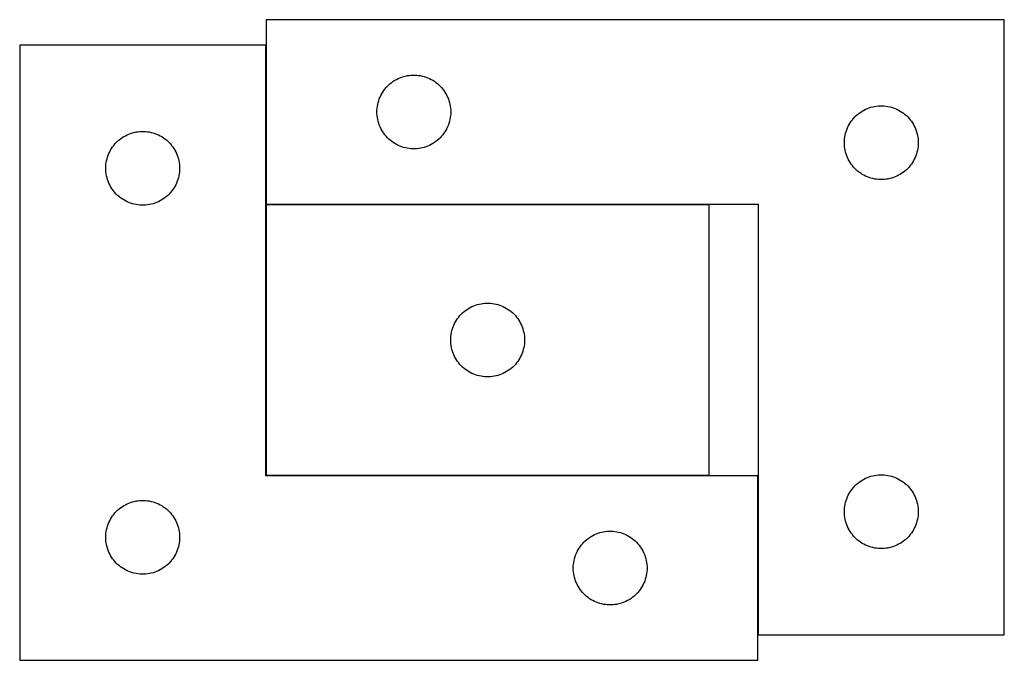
# Model space of a CAD drawing. Header units: millimetres. Extents: x 7 to 1493, y 7 to 2993.
# Tile 13 of 13: x 1090 to 1490, y 2733 to 2993. Entities that reach past the tile are written whole.
import ezdxf

# ---------------------------------------------------------------- set-up
doc = ezdxf.new("R2010")
doc.units = ezdxf.units.MM
doc.layers.add('COMMON', color=5, linetype='CONTINUOUS', true_color=0x0000ff)
doc.layers.add('CUT', color=7, linetype='CONTINUOUS', true_color=0x000000)

msp = doc.modelspace()

# ---------------------------------------------------------------- linework, layer by layer
at = {"layer": 'COMMON'}
for p, q in [((1189.666192, 2982.835217), (1189.666192, 2918.235219)), ((1189.666192, 2918.035218), (1189.666192, 2808.035218)), ((1369.766193, 2918.135219), (1189.766193, 2918.135219)), ((1189.766193, 2807.935217), (1369.766193, 2807.935217)), ((1389.666192, 2807.835217), (1389.666192, 2743.235219))]:
    msp.add_line(p, q, dxfattribs=at)
at = {"layer": 'CUT'}
for p, q in [((1489.766193, 2993.235219), (1189.766193, 2993.235219)), ((1189.766193, 2993.235219), (1189.766193, 2918.235219)), ((1489.766193, 2743.235219), (1489.766193, 2993.235219)), ((1189.566192, 2982.835217), (1089.566192, 2982.835217)), ((1089.566192, 2982.835217), (1089.566192, 2732.835217)), ((1189.566192, 2807.835217), (1189.566192, 2982.835217)), ((1243.407477, 2969.320753), (1244.115274, 2969.630079)), ((1244.115274, 2969.630079), (1244.838057, 2969.902558)), ((1244.838057, 2969.902558), (1245.573908, 2970.137467)), ((1245.573908, 2970.137467), (1246.320877, 2970.334185)), ((1246.320877, 2970.334185), (1247.076981, 2970.492188)), ((1247.076981, 2970.492188), (1247.840217, 2970.611059)), ((1247.840217, 2970.611059), (1248.608561, 2970.690482)), ((1248.608561, 2970.690482), (1249.379974, 2970.730246)), ((1249.379974, 2970.730246), (1250.152411, 2970.730246)), ((1250.152411, 2970.730246), (1250.923825, 2970.690482)), ((1250.923825, 2970.690482), (1251.692168, 2970.611059)), ((1251.692168, 2970.611059), (1252.455404, 2970.492188)), ((1252.455404, 2970.492188), (1253.211509, 2970.334185)), ((1253.211509, 2970.334185), (1253.958477, 2970.137467)), ((1253.958477, 2970.137467), (1254.694328, 2969.902558)), ((1254.694328, 2969.902558), (1255.417111, 2969.630079)), ((1255.417111, 2969.630079), (1256.124909, 2969.320753)), ((1238.004396, 2965.044361), (1238.499214, 2965.637501)), ((1238.499214, 2965.637501), (1239.02391, 2966.204382)), ((1239.02391, 2966.204382), (1239.577093, 2966.7435)), ((1239.577093, 2966.7435), (1240.157295, 2967.253426)), ((1240.157295, 2967.253426), (1240.762979, 2967.732808)), ((1240.762979, 2967.732808), (1241.392537, 2968.180374)), ((1241.392537, 2968.180374), (1242.044301, 2968.594939)), ((1242.044301, 2968.594939), (1242.716542, 2968.975401)), ((1242.716542, 2968.975401), (1243.407477, 2969.320753)), ((1256.124909, 2969.320753), (1256.815844, 2968.975401)), ((1256.815844, 2968.975401), (1257.488085, 2968.594939)), ((1257.488085, 2968.594939), (1258.139849, 2968.180374)), ((1258.139849, 2968.180374), (1258.769407, 2967.732808)), ((1258.769407, 2967.732808), (1259.37509, 2967.253426)), ((1259.37509, 2967.253426), (1259.955293, 2966.7435)), ((1259.955293, 2966.7435), (1260.508476, 2966.204382)), ((1260.508476, 2966.204382), (1261.033172, 2965.637501)), ((1261.033172, 2965.637501), (1261.52799, 2965.044361)), ((1235.73044, 2961.0265), (1236.021439, 2961.742028)), ((1236.021439, 2961.742028), (1236.348887, 2962.441626)), ((1236.348887, 2962.441626), (1236.711914, 2963.12344)), ((1236.711914, 2963.12344), (1237.109559, 2963.785662)), ((1237.109559, 2963.785662), (1237.540768, 2964.426536)), ((1237.540768, 2964.426536), (1238.004396, 2965.044361)), ((1261.52799, 2965.044361), (1261.991618, 2964.426536)), ((1261.991618, 2964.426536), (1262.422826, 2963.785662)), ((1262.422826, 2963.785662), (1262.820471, 2963.12344)), ((1262.820471, 2963.12344), (1263.183499, 2962.441626)), ((1263.183499, 2962.441626), (1263.510946, 2961.742028)), ((1263.510946, 2961.742028), (1263.801945, 2961.0265)), ((1234.845695, 2957.277534), (1234.944874, 2958.043578)), ((1234.944874, 2958.043578), (1235.083357, 2958.8035)), ((1235.083357, 2958.8035), (1235.260777, 2959.555286)), ((1235.260777, 2959.555286), (1235.476662, 2960.296942)), ((1235.476662, 2960.296942), (1235.73044, 2961.0265)), ((1263.801945, 2961.0265), (1264.055723, 2960.296942)), ((1264.055723, 2960.296942), (1264.271609, 2959.555286)), ((1264.271609, 2959.555286), (1264.449028, 2958.8035)), ((1264.449028, 2958.8035), (1264.587511, 2958.043578)), ((1264.587511, 2958.043578), (1264.686691, 2957.277534)), ((1434.838057, 2957.402558), (1435.573908, 2957.637467)), ((1435.573908, 2957.637467), (1436.320877, 2957.834185)), ((1436.320877, 2957.834185), (1437.076981, 2957.992188)), ((1437.076981, 2957.992188), (1437.840217, 2958.111059)), ((1437.840217, 2958.111059), (1438.608561, 2958.190482)), ((1438.608561, 2958.190482), (1439.379974, 2958.230246)), ((1439.379974, 2958.230246), (1440.152411, 2958.230246)), ((1440.152411, 2958.230246), (1440.923825, 2958.190482)), ((1440.923825, 2958.190482), (1441.692168, 2958.111059)), ((1441.692168, 2958.111059), (1442.455404, 2957.992188)), ((1442.455404, 2957.992188), (1443.211509, 2957.834185)), ((1443.211509, 2957.834185), (1443.958477, 2957.637467)), ((1443.958477, 2957.637467), (1444.694328, 2957.402558)), ((1234.766193, 2955.735219), (1234.786081, 2956.507401)), ((1234.786081, 2954.963038), (1234.766193, 2955.735219)), ((1234.786081, 2956.507401), (1234.845695, 2957.277534)), ((1234.845695, 2954.192904), (1234.786081, 2954.963038)), ((1234.944874, 2953.426861), (1234.845695, 2954.192904)), ((1264.686691, 2954.192904), (1264.587511, 2953.426861)), ((1264.686691, 2957.277534), (1264.746304, 2956.507401)), ((1264.746304, 2954.963038), (1264.686691, 2954.192904)), ((1264.746304, 2956.507401), (1264.766193, 2955.735219)), ((1264.766193, 2955.735219), (1264.746304, 2954.963038)), ((1428.499214, 2953.137501), (1429.02391, 2953.704382)), ((1429.02391, 2953.704382), (1429.577093, 2954.2435)), ((1429.577093, 2954.2435), (1430.157295, 2954.753426)), ((1430.157295, 2954.753426), (1430.762979, 2955.232808)), ((1430.762979, 2955.232808), (1431.392537, 2955.680374)), ((1431.392537, 2955.680374), (1432.044301, 2956.094939)), ((1432.044301, 2956.094939), (1432.716542, 2956.475401)), ((1432.716542, 2956.475401), (1433.407477, 2956.820753)), ((1433.407477, 2956.820753), (1434.115274, 2957.130079)), ((1434.115274, 2957.130079), (1434.838057, 2957.402558)), ((1444.694328, 2957.402558), (1445.417111, 2957.130079)), ((1445.417111, 2957.130079), (1446.124909, 2956.820753)), ((1446.124909, 2956.820753), (1446.815844, 2956.475401)), ((1446.815844, 2956.475401), (1447.488085, 2956.094939)), ((1447.488085, 2956.094939), (1448.139849, 2955.680374)), ((1448.139849, 2955.680374), (1448.769407, 2955.232808)), ((1448.769407, 2955.232808), (1449.37509, 2954.753426)), ((1449.37509, 2954.753426), (1449.955293, 2954.2435)), ((1449.955293, 2954.2435), (1450.508476, 2953.704382)), ((1450.508476, 2953.704382), (1451.033172, 2953.137501)), ((1235.083357, 2952.666938), (1234.944874, 2953.426861)), ((1235.260777, 2951.915152), (1235.083357, 2952.666938)), ((1235.476662, 2951.173497), (1235.260777, 2951.915152)), ((1235.73044, 2950.443938), (1235.476662, 2951.173497)), ((1236.021439, 2949.728411), (1235.73044, 2950.443938)), ((1236.348887, 2949.028812), (1236.021439, 2949.728411)), ((1263.510946, 2949.728411), (1263.183499, 2949.028812)), ((1263.801945, 2950.443938), (1263.510946, 2949.728411)), ((1264.055723, 2951.173497), (1263.801945, 2950.443938)), ((1264.271609, 2951.915152), (1264.055723, 2951.173497)), ((1264.449028, 2952.666938), (1264.271609, 2951.915152)), ((1264.587511, 2953.426861), (1264.449028, 2952.666938)), ((1426.021439, 2949.242028), (1426.348887, 2949.941626)), ((1426.348887, 2949.941626), (1426.711914, 2950.62344)), ((1426.711914, 2950.62344), (1427.109559, 2951.285662)), ((1427.109559, 2951.285662), (1427.540768, 2951.926536)), ((1427.540768, 2951.926536), (1428.004396, 2952.544361)), ((1428.004396, 2952.544361), (1428.499214, 2953.137501)), ((1451.033172, 2953.137501), (1451.52799, 2952.544361)), ((1451.52799, 2952.544361), (1451.991618, 2951.926536)), ((1451.991618, 2951.926536), (1452.422826, 2951.285662)), ((1452.422826, 2951.285662), (1452.820471, 2950.62344)), ((1452.820471, 2950.62344), (1453.183499, 2949.941626)), ((1453.183499, 2949.941626), (1453.510946, 2949.242028)), ((1131.192536, 2945.280372), (1131.8443, 2945.694937)), ((1131.8443, 2945.694937), (1132.516541, 2946.075399)), ((1132.516541, 2946.075399), (1133.207476, 2946.420751)), ((1133.207476, 2946.420751), (1133.915273, 2946.730077)), ((1133.915273, 2946.730077), (1134.638056, 2947.002556)), ((1134.638056, 2947.002556), (1135.373907, 2947.237465)), ((1135.373907, 2947.237465), (1136.120876, 2947.434183)), ((1136.120876, 2947.434183), (1136.87698, 2947.592186)), ((1136.87698, 2947.592186), (1137.640216, 2947.711057)), ((1137.640216, 2947.711057), (1138.40856, 2947.79048)), ((1138.40856, 2947.79048), (1139.179973, 2947.830244)), ((1139.179973, 2947.830244), (1139.95241, 2947.830244)), ((1139.95241, 2947.830244), (1140.723824, 2947.79048)), ((1140.723824, 2947.79048), (1141.492167, 2947.711057)), ((1141.492167, 2947.711057), (1142.255403, 2947.592186)), ((1142.255403, 2947.592186), (1143.011508, 2947.434183)), ((1143.011508, 2947.434183), (1143.758476, 2947.237465)), ((1143.758476, 2947.237465), (1144.494327, 2947.002556)), ((1144.494327, 2947.002556), (1145.21711, 2946.730077)), ((1145.21711, 2946.730077), (1145.924908, 2946.420751)), ((1145.924908, 2946.420751), (1146.615843, 2946.075399)), ((1146.615843, 2946.075399), (1147.288084, 2945.694937)), ((1147.288084, 2945.694937), (1147.939848, 2945.280372)), ((1236.711914, 2948.346998), (1236.348887, 2949.028812)), ((1237.109559, 2947.684776), (1236.711914, 2948.346998)), ((1237.540768, 2947.043903), (1237.109559, 2947.684776)), ((1238.004396, 2946.426077), (1237.540768, 2947.043903)), ((1238.499214, 2945.832937), (1238.004396, 2946.426077)), ((1239.02391, 2945.266057), (1238.499214, 2945.832937)), ((1261.033172, 2945.832937), (1260.508476, 2945.266057)), ((1261.52799, 2946.426077), (1261.033172, 2945.832937)), ((1261.991618, 2947.043903), (1261.52799, 2946.426077)), ((1262.422826, 2947.684776), (1261.991618, 2947.043903)), ((1262.820471, 2948.346998), (1262.422826, 2947.684776)), ((1263.183499, 2949.028812), (1262.820471, 2948.346998)), ((1424.845695, 2944.777534), (1424.944874, 2945.543578)), ((1424.944874, 2945.543578), (1425.083357, 2946.3035)), ((1425.083357, 2946.3035), (1425.260777, 2947.055286)), ((1425.260777, 2947.055286), (1425.476662, 2947.796942)), ((1425.476662, 2947.796942), (1425.73044, 2948.5265)), ((1425.73044, 2948.5265), (1426.021439, 2949.242028)), ((1453.510946, 2949.242028), (1453.801945, 2948.5265)), ((1453.801945, 2948.5265), (1454.055723, 2947.796942)), ((1454.055723, 2947.796942), (1454.271609, 2947.055286)), ((1454.271609, 2947.055286), (1454.449028, 2946.3035)), ((1454.449028, 2946.3035), (1454.587511, 2945.543578)), ((1454.587511, 2945.543578), (1454.686691, 2944.777534)), ((1126.909558, 2940.88566), (1127.340767, 2941.526534)), ((1127.340767, 2941.526534), (1127.804395, 2942.144359)), ((1127.804395, 2942.144359), (1128.299213, 2942.737499)), ((1128.299213, 2942.737499), (1128.823909, 2943.30438)), ((1128.823909, 2943.30438), (1129.377092, 2943.843498)), ((1129.377092, 2943.843498), (1129.957294, 2944.353424)), ((1129.957294, 2944.353424), (1130.562978, 2944.832806)), ((1130.562978, 2944.832806), (1131.192536, 2945.280372)), ((1147.939848, 2945.280372), (1148.569406, 2944.832806)), ((1148.569406, 2944.832806), (1149.175089, 2944.353424)), ((1149.175089, 2944.353424), (1149.755292, 2943.843498)), ((1149.755292, 2943.843498), (1150.308475, 2943.30438)), ((1150.308475, 2943.30438), (1150.833171, 2942.737499)), ((1150.833171, 2942.737499), (1151.327989, 2942.144359)), ((1151.327989, 2942.144359), (1151.791617, 2941.526534)), ((1151.791617, 2941.526534), (1152.222825, 2940.88566)), ((1239.577093, 2944.726939), (1239.02391, 2945.266057)), ((1240.157295, 2944.217013), (1239.577093, 2944.726939)), ((1240.762979, 2943.737631), (1240.157295, 2944.217013)), ((1241.392537, 2943.290064), (1240.762979, 2943.737631)), ((1242.044301, 2942.8755), (1241.392537, 2943.290064)), ((1242.716542, 2942.495037), (1242.044301, 2942.8755)), ((1243.407477, 2942.149685), (1242.716542, 2942.495037)), ((1244.115274, 2941.84036), (1243.407477, 2942.149685)), ((1244.838057, 2941.567881), (1244.115274, 2941.84036)), ((1245.573908, 2941.332971), (1244.838057, 2941.567881)), ((1254.694328, 2941.567881), (1253.958477, 2941.332971)), ((1255.417111, 2941.84036), (1254.694328, 2941.567881)), ((1256.124909, 2942.149685), (1255.417111, 2941.84036)), ((1256.815844, 2942.495037), (1256.124909, 2942.149685)), ((1257.488085, 2942.8755), (1256.815844, 2942.495037)), ((1258.139849, 2943.290064), (1257.488085, 2942.8755)), ((1258.769407, 2943.737631), (1258.139849, 2943.290064)), ((1259.37509, 2944.217013), (1258.769407, 2943.737631)), ((1259.955293, 2944.726939), (1259.37509, 2944.217013)), ((1260.508476, 2945.266057), (1259.955293, 2944.726939)), ((1424.766193, 2943.235219), (1424.786081, 2944.007401)), ((1424.786081, 2942.463038), (1424.766193, 2943.235219)), ((1424.786081, 2944.007401), (1424.845695, 2944.777534)), ((1424.845695, 2941.692904), (1424.786081, 2942.463038)), ((1424.944874, 2940.926861), (1424.845695, 2941.692904)), ((1454.686691, 2941.692904), (1454.587511, 2940.926861)), ((1454.686691, 2944.777534), (1454.746304, 2944.007401)), ((1454.746304, 2942.463038), (1454.686691, 2941.692904)), ((1454.746304, 2944.007401), (1454.766193, 2943.235219)), ((1454.766193, 2943.235219), (1454.746304, 2942.463038)), ((1125.276661, 2937.39694), (1125.530439, 2938.126498)), ((1125.530439, 2938.126498), (1125.821438, 2938.842026)), ((1125.821438, 2938.842026), (1126.148886, 2939.541624)), ((1126.148886, 2939.541624), (1126.511913, 2940.223438)), ((1126.511913, 2940.223438), (1126.909558, 2940.88566)), ((1152.222825, 2940.88566), (1152.62047, 2940.223438)), ((1152.62047, 2940.223438), (1152.983498, 2939.541624)), ((1152.983498, 2939.541624), (1153.310945, 2938.842026)), ((1153.310945, 2938.842026), (1153.601944, 2938.126498)), ((1153.601944, 2938.126498), (1153.855722, 2937.39694)), ((1246.320877, 2941.136254), (1245.573908, 2941.332971)), ((1247.076981, 2940.97825), (1246.320877, 2941.136254)), ((1247.840217, 2940.859379), (1247.076981, 2940.97825)), ((1248.608561, 2940.779956), (1247.840217, 2940.859379)), ((1249.379974, 2940.740192), (1248.608561, 2940.779956)), ((1250.152411, 2940.740192), (1249.379974, 2940.740192)), ((1250.923825, 2940.779956), (1250.152411, 2940.740192)), ((1251.692168, 2940.859379), (1250.923825, 2940.779956)), ((1252.455404, 2940.97825), (1251.692168, 2940.859379)), ((1253.211509, 2941.136254), (1252.455404, 2940.97825)), ((1253.958477, 2941.332971), (1253.211509, 2941.136254)), ((1425.083357, 2940.166938), (1424.944874, 2940.926861)), ((1425.260777, 2939.415152), (1425.083357, 2940.166938)), ((1425.476662, 2938.673497), (1425.260777, 2939.415152)), ((1425.73044, 2937.943938), (1425.476662, 2938.673497)), ((1426.021439, 2937.228411), (1425.73044, 2937.943938)), ((1453.801945, 2937.943938), (1453.510946, 2937.228411)), ((1454.055723, 2938.673497), (1453.801945, 2937.943938)), ((1454.271609, 2939.415152), (1454.055723, 2938.673497)), ((1454.449028, 2940.166938), (1454.271609, 2939.415152)), ((1454.587511, 2940.926861), (1454.449028, 2940.166938)), ((1124.566192, 2932.835217), (1124.58608, 2933.607399)), ((1124.58608, 2933.607399), (1124.645694, 2934.377532)), ((1124.645694, 2934.377532), (1124.744873, 2935.143576)), ((1124.744873, 2935.143576), (1124.883356, 2935.903498)), ((1124.883356, 2935.903498), (1125.060776, 2936.655284)), ((1125.060776, 2936.655284), (1125.276661, 2937.39694)), ((1153.855722, 2937.39694), (1154.071608, 2936.655284)), ((1154.071608, 2936.655284), (1154.249027, 2935.903498)), ((1154.249027, 2935.903498), (1154.38751, 2935.143576)), ((1154.38751, 2935.143576), (1154.48669, 2934.377532)), ((1154.48669, 2934.377532), (1154.546303, 2933.607399)), ((1154.546303, 2933.607399), (1154.566192, 2932.835217)), ((1426.348887, 2936.528812), (1426.021439, 2937.228411)), ((1426.711914, 2935.846998), (1426.348887, 2936.528812)), ((1427.109559, 2935.184776), (1426.711914, 2935.846998)), ((1427.540768, 2934.543903), (1427.109559, 2935.184776)), ((1428.004396, 2933.926077), (1427.540768, 2934.543903)), ((1428.499214, 2933.332937), (1428.004396, 2933.926077)), ((1451.52799, 2933.926077), (1451.033172, 2933.332937)), ((1451.991618, 2934.543903), (1451.52799, 2933.926077)), ((1452.422826, 2935.184776), (1451.991618, 2934.543903)), ((1452.820471, 2935.846998), (1452.422826, 2935.184776)), ((1453.183499, 2936.528812), (1452.820471, 2935.846998)), ((1453.510946, 2937.228411), (1453.183499, 2936.528812)), ((1124.58608, 2932.063036), (1124.566192, 2932.835217)), ((1124.645694, 2931.292902), (1124.58608, 2932.063036)), ((1124.744873, 2930.526859), (1124.645694, 2931.292902)), ((1124.883356, 2929.766936), (1124.744873, 2930.526859)), ((1125.060776, 2929.01515), (1124.883356, 2929.766936)), ((1154.249027, 2929.766936), (1154.071608, 2929.01515)), ((1154.38751, 2930.526859), (1154.249027, 2929.766936)), ((1154.48669, 2931.292902), (1154.38751, 2930.526859)), ((1154.546303, 2932.063036), (1154.48669, 2931.292902)), ((1154.566192, 2932.835217), (1154.546303, 2932.063036)), ((1429.02391, 2932.766057), (1428.499214, 2933.332937)), ((1429.577093, 2932.226939), (1429.02391, 2932.766057)), ((1430.157295, 2931.717013), (1429.577093, 2932.226939)), ((1430.762979, 2931.237631), (1430.157295, 2931.717013)), ((1431.392537, 2930.790064), (1430.762979, 2931.237631)), ((1432.044301, 2930.3755), (1431.392537, 2930.790064)), ((1432.716542, 2929.995037), (1432.044301, 2930.3755)), ((1433.407477, 2929.649685), (1432.716542, 2929.995037)), ((1434.115274, 2929.34036), (1433.407477, 2929.649685)), ((1446.124909, 2929.649685), (1445.417111, 2929.34036)), ((1446.815844, 2929.995037), (1446.124909, 2929.649685)), ((1447.488085, 2930.3755), (1446.815844, 2929.995037)), ((1448.139849, 2930.790064), (1447.488085, 2930.3755)), ((1448.769407, 2931.237631), (1448.139849, 2930.790064)), ((1449.37509, 2931.717013), (1448.769407, 2931.237631)), ((1449.955293, 2932.226939), (1449.37509, 2931.717013)), ((1450.508476, 2932.766057), (1449.955293, 2932.226939)), ((1451.033172, 2933.332937), (1450.508476, 2932.766057)), ((1125.276661, 2928.273495), (1125.060776, 2929.01515)), ((1125.530439, 2927.543936), (1125.276661, 2928.273495)), ((1125.821438, 2926.828409), (1125.530439, 2927.543936)), ((1126.148886, 2926.12881), (1125.821438, 2926.828409)), ((1126.511913, 2925.446996), (1126.148886, 2926.12881)), ((1152.983498, 2926.12881), (1152.62047, 2925.446996)), ((1153.310945, 2926.828409), (1152.983498, 2926.12881)), ((1153.601944, 2927.543936), (1153.310945, 2926.828409)), ((1153.855722, 2928.273495), (1153.601944, 2927.543936)), ((1154.071608, 2929.01515), (1153.855722, 2928.273495)), ((1434.838057, 2929.067881), (1434.115274, 2929.34036)), ((1435.573908, 2928.832971), (1434.838057, 2929.067881)), ((1436.320877, 2928.636254), (1435.573908, 2928.832971)), ((1437.076981, 2928.47825), (1436.320877, 2928.636254)), ((1437.840217, 2928.359379), (1437.076981, 2928.47825)), ((1438.608561, 2928.279956), (1437.840217, 2928.359379)), ((1439.379974, 2928.240192), (1438.608561, 2928.279956)), ((1440.152411, 2928.240192), (1439.379974, 2928.240192)), ((1440.923825, 2928.279956), (1440.152411, 2928.240192)), ((1441.692168, 2928.359379), (1440.923825, 2928.279956)), ((1442.455404, 2928.47825), (1441.692168, 2928.359379)), ((1443.211509, 2928.636254), (1442.455404, 2928.47825)), ((1443.958477, 2928.832971), (1443.211509, 2928.636254)), ((1444.694328, 2929.067881), (1443.958477, 2928.832971)), ((1445.417111, 2929.34036), (1444.694328, 2929.067881)), ((1126.909558, 2924.784774), (1126.511913, 2925.446996)), ((1127.340767, 2924.143901), (1126.909558, 2924.784774)), ((1127.804395, 2923.526075), (1127.340767, 2924.143901)), ((1128.299213, 2922.932935), (1127.804395, 2923.526075)), ((1128.823909, 2922.366055), (1128.299213, 2922.932935)), ((1129.377092, 2921.826937), (1128.823909, 2922.366055)), ((1129.957294, 2921.317011), (1129.377092, 2921.826937)), ((1149.755292, 2921.826937), (1149.175089, 2921.317011)), ((1150.308475, 2922.366055), (1149.755292, 2921.826937)), ((1150.833171, 2922.932935), (1150.308475, 2922.366055)), ((1151.327989, 2923.526075), (1150.833171, 2922.932935)), ((1151.791617, 2924.143901), (1151.327989, 2923.526075)), ((1152.222825, 2924.784774), (1151.791617, 2924.143901)), ((1152.62047, 2925.446996), (1152.222825, 2924.784774)), ((1130.562978, 2920.837629), (1129.957294, 2921.317011)), ((1131.192536, 2920.390062), (1130.562978, 2920.837629)), ((1131.8443, 2919.975498), (1131.192536, 2920.390062)), ((1132.516541, 2919.595035), (1131.8443, 2919.975498)), ((1133.207476, 2919.249683), (1132.516541, 2919.595035)), ((1133.915273, 2918.940358), (1133.207476, 2919.249683)), ((1134.638056, 2918.667879), (1133.915273, 2918.940358)), ((1135.373907, 2918.432969), (1134.638056, 2918.667879)), ((1136.120876, 2918.236252), (1135.373907, 2918.432969)), ((1136.87698, 2918.078248), (1136.120876, 2918.236252)), ((1137.640216, 2917.959377), (1136.87698, 2918.078248)), ((1138.40856, 2917.879954), (1137.640216, 2917.959377)), ((1139.179973, 2917.84019), (1138.40856, 2917.879954)), ((1139.95241, 2917.84019), (1139.179973, 2917.84019)), ((1140.723824, 2917.879954), (1139.95241, 2917.84019)), ((1141.492167, 2917.959377), (1140.723824, 2917.879954)), ((1142.255403, 2918.078248), (1141.492167, 2917.959377)), ((1143.011508, 2918.236252), (1142.255403, 2918.078248)), ((1143.758476, 2918.432969), (1143.011508, 2918.236252)), ((1144.494327, 2918.667879), (1143.758476, 2918.432969)), ((1145.21711, 2918.940358), (1144.494327, 2918.667879)), ((1145.924908, 2919.249683), (1145.21711, 2918.940358)), ((1146.615843, 2919.595035), (1145.924908, 2919.249683)), ((1147.288084, 2919.975498), (1146.615843, 2919.595035)), ((1147.939848, 2920.390062), (1147.288084, 2919.975498)), ((1148.569406, 2920.837629), (1147.939848, 2920.390062)), ((1149.175089, 2921.317011), (1148.569406, 2920.837629)), ((1189.766193, 2918.235219), (1389.766193, 2918.235219)), ((1369.766193, 2918.035218), (1189.766193, 2918.035218)), ((1189.766193, 2918.035218), (1189.766193, 2808.035218)), ((1369.766193, 2808.035218), (1369.766193, 2918.035218)), ((1389.766193, 2918.235219), (1389.766193, 2743.235219)), ((1275.573908, 2877.437466), (1276.320877, 2877.634184)), ((1276.320877, 2877.634184), (1277.076981, 2877.792187)), ((1277.076981, 2877.792187), (1277.840217, 2877.911058)), ((1277.840217, 2877.911058), (1278.608561, 2877.990481)), ((1278.608561, 2877.990481), (1279.379974, 2878.030245)), ((1279.379974, 2878.030245), (1280.152411, 2878.030245)), ((1280.152411, 2878.030245), (1280.923825, 2877.990481)), ((1280.923825, 2877.990481), (1281.692168, 2877.911058)), ((1281.692168, 2877.911058), (1282.455404, 2877.792187)), ((1282.455404, 2877.792187), (1283.211509, 2877.634184)), ((1283.211509, 2877.634184), (1283.958477, 2877.437466)), ((1268.499214, 2872.9375), (1269.02391, 2873.504381)), ((1269.02391, 2873.504381), (1269.577093, 2874.043499)), ((1269.577093, 2874.043499), (1270.157295, 2874.553425)), ((1270.157295, 2874.553425), (1270.762979, 2875.032807)), ((1270.762979, 2875.032807), (1271.392537, 2875.480373)), ((1271.392537, 2875.480373), (1272.044301, 2875.894938)), ((1272.044301, 2875.894938), (1272.716542, 2876.2754)), ((1272.716542, 2876.2754), (1273.407477, 2876.620752)), ((1273.407477, 2876.620752), (1274.115274, 2876.930078)), ((1274.115274, 2876.930078), (1274.838057, 2877.202557)), ((1274.838057, 2877.202557), (1275.573908, 2877.437466)), ((1283.958477, 2877.437466), (1284.694328, 2877.202557)), ((1284.694328, 2877.202557), (1285.417111, 2876.930078)), ((1285.417111, 2876.930078), (1286.124909, 2876.620752)), ((1286.124909, 2876.620752), (1286.815844, 2876.2754)), ((1286.815844, 2876.2754), (1287.488085, 2875.894938)), ((1287.488085, 2875.894938), (1288.139849, 2875.480373)), ((1288.139849, 2875.480373), (1288.769407, 2875.032807)), ((1288.769407, 2875.032807), (1289.37509, 2874.553425)), ((1289.37509, 2874.553425), (1289.955293, 2874.043499)), ((1289.955293, 2874.043499), (1290.508476, 2873.504381)), ((1290.508476, 2873.504381), (1291.033172, 2872.9375)), ((1266.021439, 2869.042027), (1266.348887, 2869.741625)), ((1266.348887, 2869.741625), (1266.711914, 2870.423439)), ((1266.711914, 2870.423439), (1267.109559, 2871.085661)), ((1267.109559, 2871.085661), (1267.540768, 2871.726535)), ((1267.540768, 2871.726535), (1268.004396, 2872.34436)), ((1268.004396, 2872.34436), (1268.499214, 2872.9375)), ((1291.033172, 2872.9375), (1291.52799, 2872.34436)), ((1291.52799, 2872.34436), (1291.991618, 2871.726535)), ((1291.991618, 2871.726535), (1292.422826, 2871.085661)), ((1292.422826, 2871.085661), (1292.820471, 2870.423439)), ((1292.820471, 2870.423439), (1293.183499, 2869.741625)), ((1293.183499, 2869.741625), (1293.510946, 2869.042027)), ((1264.944874, 2865.343577), (1265.083357, 2866.103499)), ((1265.083357, 2866.103499), (1265.260777, 2866.855285)), ((1265.260777, 2866.855285), (1265.476662, 2867.596941)), ((1265.476662, 2867.596941), (1265.73044, 2868.326499)), ((1265.73044, 2868.326499), (1266.021439, 2869.042027)), ((1293.510946, 2869.042027), (1293.801945, 2868.326499)), ((1293.801945, 2868.326499), (1294.055723, 2867.596941)), ((1294.055723, 2867.596941), (1294.271609, 2866.855285)), ((1294.271609, 2866.855285), (1294.449028, 2866.103499)), ((1294.449028, 2866.103499), (1294.587511, 2865.343577)), ((1264.766193, 2863.035218), (1264.786081, 2863.8074)), ((1264.786081, 2862.263037), (1264.766193, 2863.035218)), ((1264.786081, 2863.8074), (1264.845695, 2864.577533)), ((1264.845695, 2861.492903), (1264.786081, 2862.263037)), ((1264.845695, 2864.577533), (1264.944874, 2865.343577)), ((1264.944874, 2860.72686), (1264.845695, 2861.492903)), ((1294.587511, 2865.343577), (1294.686691, 2864.577533)), ((1294.686691, 2861.492903), (1294.587511, 2860.72686)), ((1294.686691, 2864.577533), (1294.746304, 2863.8074)), ((1294.746304, 2862.263037), (1294.686691, 2861.492903)), ((1294.746304, 2863.8074), (1294.766193, 2863.035218)), ((1294.766193, 2863.035218), (1294.746304, 2862.263037)), ((1265.083357, 2859.966937), (1264.944874, 2860.72686)), ((1265.260777, 2859.215151), (1265.083357, 2859.966937)), ((1265.476662, 2858.473496), (1265.260777, 2859.215151)), ((1265.73044, 2857.743937), (1265.476662, 2858.473496)), ((1266.021439, 2857.02841), (1265.73044, 2857.743937)), ((1293.801945, 2857.743937), (1293.510946, 2857.02841)), ((1294.055723, 2858.473496), (1293.801945, 2857.743937)), ((1294.271609, 2859.215151), (1294.055723, 2858.473496)), ((1294.449028, 2859.966937), (1294.271609, 2859.215151)), ((1294.587511, 2860.72686), (1294.449028, 2859.966937)), ((1266.348887, 2856.328811), (1266.021439, 2857.02841)), ((1266.711914, 2855.646997), (1266.348887, 2856.328811)), ((1267.109559, 2854.984775), (1266.711914, 2855.646997)), ((1267.540768, 2854.343902), (1267.109559, 2854.984775)), ((1268.004396, 2853.726076), (1267.540768, 2854.343902)), ((1268.499214, 2853.132936), (1268.004396, 2853.726076)), ((1291.52799, 2853.726076), (1291.033172, 2853.132936)), ((1291.991618, 2854.343902), (1291.52799, 2853.726076)), ((1292.422826, 2854.984775), (1291.991618, 2854.343902)), ((1292.820471, 2855.646997), (1292.422826, 2854.984775)), ((1293.183499, 2856.328811), (1292.820471, 2855.646997)), ((1293.510946, 2857.02841), (1293.183499, 2856.328811)), ((1269.02391, 2852.566056), (1268.499214, 2853.132936)), ((1269.577093, 2852.026938), (1269.02391, 2852.566056)), ((1270.157295, 2851.517012), (1269.577093, 2852.026938)), ((1270.762979, 2851.03763), (1270.157295, 2851.517012)), ((1271.392537, 2850.590063), (1270.762979, 2851.03763)), ((1272.044301, 2850.175499), (1271.392537, 2850.590063)), ((1272.716542, 2849.795036), (1272.044301, 2850.175499)), ((1273.407477, 2849.449684), (1272.716542, 2849.795036)), ((1274.115274, 2849.140359), (1273.407477, 2849.449684)), ((1286.124909, 2849.449684), (1285.417111, 2849.140359)), ((1286.815844, 2849.795036), (1286.124909, 2849.449684)), ((1287.488085, 2850.175499), (1286.815844, 2849.795036)), ((1288.139849, 2850.590063), (1287.488085, 2850.175499)), ((1288.769407, 2851.03763), (1288.139849, 2850.590063)), ((1289.37509, 2851.517012), (1288.769407, 2851.03763)), ((1289.955293, 2852.026938), (1289.37509, 2851.517012)), ((1290.508476, 2852.566056), (1289.955293, 2852.026938)), ((1291.033172, 2853.132936), (1290.508476, 2852.566056)), ((1274.838057, 2848.86788), (1274.115274, 2849.140359)), ((1275.573908, 2848.63297), (1274.838057, 2848.86788)), ((1276.320877, 2848.436253), (1275.573908, 2848.63297)), ((1277.076981, 2848.278249), (1276.320877, 2848.436253)), ((1277.840217, 2848.159378), (1277.076981, 2848.278249)), ((1278.608561, 2848.079955), (1277.840217, 2848.159378)), ((1279.379974, 2848.040191), (1278.608561, 2848.079955)), ((1280.152411, 2848.040191), (1279.379974, 2848.040191)), ((1280.923825, 2848.079955), (1280.152411, 2848.040191)), ((1281.692168, 2848.159378), (1280.923825, 2848.079955)), ((1282.455404, 2848.278249), (1281.692168, 2848.159378)), ((1283.211509, 2848.436253), (1282.455404, 2848.278249)), ((1283.958477, 2848.63297), (1283.211509, 2848.436253)), ((1284.694328, 2848.86788), (1283.958477, 2848.63297)), ((1285.417111, 2849.140359), (1284.694328, 2848.86788)), ((1389.566192, 2807.835217), (1189.566192, 2807.835217)), ((1189.766193, 2808.035218), (1369.766193, 2808.035218)), ((1389.566192, 2732.835217), (1389.566192, 2807.835217)), ((1430.762979, 2805.232808), (1431.392537, 2805.680374)), ((1431.392537, 2805.680374), (1432.044301, 2806.094939)), ((1432.044301, 2806.094939), (1432.716542, 2806.475401)), ((1432.716542, 2806.475401), (1433.407477, 2806.820753)), ((1433.407477, 2806.820753), (1434.115274, 2807.130079)), ((1434.115274, 2807.130079), (1434.838057, 2807.402558)), ((1434.838057, 2807.402558), (1435.573908, 2807.637467)), ((1435.573908, 2807.637467), (1436.320877, 2807.834185)), ((1436.320877, 2807.834185), (1437.076981, 2807.992188)), ((1437.076981, 2807.992188), (1437.840217, 2808.111059)), ((1437.840217, 2808.111059), (1438.608561, 2808.190482)), ((1438.608561, 2808.190482), (1439.379974, 2808.230246)), ((1439.379974, 2808.230246), (1440.152411, 2808.230246)), ((1440.152411, 2808.230246), (1440.923825, 2808.190482)), ((1440.923825, 2808.190482), (1441.692168, 2808.111059)), ((1441.692168, 2808.111059), (1442.455404, 2807.992188)), ((1442.455404, 2807.992188), (1443.211509, 2807.834185)), ((1443.211509, 2807.834185), (1443.958477, 2807.637467)), ((1443.958477, 2807.637467), (1444.694328, 2807.402558)), ((1444.694328, 2807.402558), (1445.417111, 2807.130079)), ((1445.417111, 2807.130079), (1446.124909, 2806.820753)), ((1446.124909, 2806.820753), (1446.815844, 2806.475401)), ((1446.815844, 2806.475401), (1447.488085, 2806.094939)), ((1447.488085, 2806.094939), (1448.139849, 2805.680374)), ((1448.139849, 2805.680374), (1448.769407, 2805.232808)), ((1427.109559, 2801.285662), (1427.540768, 2801.926536)), ((1427.540768, 2801.926536), (1428.004396, 2802.544361)), ((1428.004396, 2802.544361), (1428.499214, 2803.137501)), ((1428.499214, 2803.137501), (1429.02391, 2803.704382)), ((1429.02391, 2803.704382), (1429.577093, 2804.2435)), ((1429.577093, 2804.2435), (1430.157295, 2804.753426)), ((1430.157295, 2804.753426), (1430.762979, 2805.232808)), ((1448.769407, 2805.232808), (1449.37509, 2804.753426)), ((1449.37509, 2804.753426), (1449.955293, 2804.2435)), ((1449.955293, 2804.2435), (1450.508476, 2803.704382)), ((1450.508476, 2803.704382), (1451.033172, 2803.137501)), ((1451.033172, 2803.137501), (1451.52799, 2802.544361)), ((1451.52799, 2802.544361), (1451.991618, 2801.926536)), ((1451.991618, 2801.926536), (1452.422826, 2801.285662)), ((1135.373907, 2797.237465), (1136.120876, 2797.434183)), ((1136.120876, 2797.434183), (1136.87698, 2797.592186)), ((1136.87698, 2797.592186), (1137.640216, 2797.711057)), ((1137.640216, 2797.711057), (1138.40856, 2797.79048)), ((1138.40856, 2797.79048), (1139.179973, 2797.830244)), ((1139.179973, 2797.830244), (1139.95241, 2797.830244)), ((1139.95241, 2797.830244), (1140.723824, 2797.79048)), ((1140.723824, 2797.79048), (1141.492167, 2797.711057)), ((1141.492167, 2797.711057), (1142.255403, 2797.592186)), ((1142.255403, 2797.592186), (1143.011508, 2797.434183)), ((1143.011508, 2797.434183), (1143.758476, 2797.237465)), ((1425.260777, 2797.055286), (1425.476662, 2797.796942)), ((1425.476662, 2797.796942), (1425.73044, 2798.5265)), ((1425.73044, 2798.5265), (1426.021439, 2799.242028)), ((1426.021439, 2799.242028), (1426.348887, 2799.941626)), ((1426.348887, 2799.941626), (1426.711914, 2800.62344)), ((1426.711914, 2800.62344), (1427.109559, 2801.285662)), ((1452.422826, 2801.285662), (1452.820471, 2800.62344)), ((1452.820471, 2800.62344), (1453.183499, 2799.941626)), ((1453.183499, 2799.941626), (1453.510946, 2799.242028)), ((1453.510946, 2799.242028), (1453.801945, 2798.5265)), ((1453.801945, 2798.5265), (1454.055723, 2797.796942)), ((1454.055723, 2797.796942), (1454.271609, 2797.055286)), ((1128.823909, 2793.30438), (1129.377092, 2793.843498)), ((1129.377092, 2793.843498), (1129.957294, 2794.353424)), ((1129.957294, 2794.353424), (1130.562978, 2794.832806)), ((1130.562978, 2794.832806), (1131.192536, 2795.280372)), ((1131.192536, 2795.280372), (1131.8443, 2795.694937)), ((1131.8443, 2795.694937), (1132.516541, 2796.075399)), ((1132.516541, 2796.075399), (1133.207476, 2796.420751)), ((1133.207476, 2796.420751), (1133.915273, 2796.730077)), ((1133.915273, 2796.730077), (1134.638056, 2797.002556)), ((1134.638056, 2797.002556), (1135.373907, 2797.237465)), ((1143.758476, 2797.237465), (1144.494327, 2797.002556)), ((1144.494327, 2797.002556), (1145.21711, 2796.730077)), ((1145.21711, 2796.730077), (1145.924908, 2796.420751)), ((1145.924908, 2796.420751), (1146.615843, 2796.075399)), ((1146.615843, 2796.075399), (1147.288084, 2795.694937)), ((1147.288084, 2795.694937), (1147.939848, 2795.280372)), ((1147.939848, 2795.280372), (1148.569406, 2794.832806)), ((1148.569406, 2794.832806), (1149.175089, 2794.353424)), ((1149.175089, 2794.353424), (1149.755292, 2793.843498)), ((1149.755292, 2793.843498), (1150.308475, 2793.30438)), ((1424.766193, 2793.235219), (1424.786081, 2794.007401)), ((1424.786081, 2794.007401), (1424.845695, 2794.777534)), ((1424.845695, 2794.777534), (1424.944874, 2795.543578)), ((1424.944874, 2795.543578), (1425.083357, 2796.3035)), ((1425.083357, 2796.3035), (1425.260777, 2797.055286)), ((1454.271609, 2797.055286), (1454.449028, 2796.3035)), ((1454.449028, 2796.3035), (1454.587511, 2795.543578)), ((1454.587511, 2795.543578), (1454.686691, 2794.777534)), ((1454.686691, 2794.777534), (1454.746304, 2794.007401)), ((1454.746304, 2794.007401), (1454.766193, 2793.235219)), ((1125.821438, 2788.842026), (1126.148886, 2789.541624)), ((1126.148886, 2789.541624), (1126.511913, 2790.223438)), ((1126.511913, 2790.223438), (1126.909558, 2790.88566)), ((1126.909558, 2790.88566), (1127.340767, 2791.526534)), ((1127.340767, 2791.526534), (1127.804395, 2792.144359)), ((1127.804395, 2792.144359), (1128.299213, 2792.737499)), ((1128.299213, 2792.737499), (1128.823909, 2793.30438)), ((1150.308475, 2793.30438), (1150.833171, 2792.737499)), ((1150.833171, 2792.737499), (1151.327989, 2792.144359)), ((1151.327989, 2792.144359), (1151.791617, 2791.526534)), ((1151.791617, 2791.526534), (1152.222825, 2790.88566)), ((1152.222825, 2790.88566), (1152.62047, 2790.223438)), ((1152.62047, 2790.223438), (1152.983498, 2789.541624)), ((1152.983498, 2789.541624), (1153.310945, 2788.842026)), ((1424.786081, 2792.463038), (1424.766193, 2793.235219)), ((1424.845695, 2791.692904), (1424.786081, 2792.463038)), ((1424.944874, 2790.926861), (1424.845695, 2791.692904)), ((1425.083357, 2790.166938), (1424.944874, 2790.926861)), ((1425.260777, 2789.415152), (1425.083357, 2790.166938)), ((1425.476662, 2788.673497), (1425.260777, 2789.415152)), ((1454.271609, 2789.415152), (1454.055723, 2788.673497)), ((1454.449028, 2790.166938), (1454.271609, 2789.415152)), ((1454.587511, 2790.926861), (1454.449028, 2790.166938)), ((1454.686691, 2791.692904), (1454.587511, 2790.926861)), ((1454.746304, 2792.463038), (1454.686691, 2791.692904)), ((1454.766193, 2793.235219), (1454.746304, 2792.463038)), ((1124.744873, 2785.143576), (1124.883356, 2785.903498)), ((1124.883356, 2785.903498), (1125.060776, 2786.655284)), ((1125.060776, 2786.655284), (1125.276661, 2787.39694)), ((1125.276661, 2787.39694), (1125.530439, 2788.126498)), ((1125.530439, 2788.126498), (1125.821438, 2788.842026)), ((1153.310945, 2788.842026), (1153.601944, 2788.126498)), ((1153.601944, 2788.126498), (1153.855722, 2787.39694)), ((1153.855722, 2787.39694), (1154.071608, 2786.655284)), ((1154.071608, 2786.655284), (1154.249027, 2785.903498)), ((1154.249027, 2785.903498), (1154.38751, 2785.143576)), ((1425.73044, 2787.943938), (1425.476662, 2788.673497)), ((1426.021439, 2787.228411), (1425.73044, 2787.943938)), ((1426.348887, 2786.528812), (1426.021439, 2787.228411)), ((1426.711914, 2785.846998), (1426.348887, 2786.528812)), ((1427.109559, 2785.184776), (1426.711914, 2785.846998)), ((1452.820471, 2785.846998), (1452.422826, 2785.184776)), ((1453.183499, 2786.528812), (1452.820471, 2785.846998)), ((1453.510946, 2787.228411), (1453.183499, 2786.528812)), ((1453.801945, 2787.943938), (1453.510946, 2787.228411)), ((1454.055723, 2788.673497), (1453.801945, 2787.943938)), ((1124.566192, 2782.835217), (1124.58608, 2783.607399)), ((1124.58608, 2782.063036), (1124.566192, 2782.835217)), ((1124.58608, 2783.607399), (1124.645694, 2784.377532)), ((1124.645694, 2781.292902), (1124.58608, 2782.063036)), ((1124.645694, 2784.377532), (1124.744873, 2785.143576)), ((1154.38751, 2785.143576), (1154.48669, 2784.377532)), ((1154.48669, 2784.377532), (1154.546303, 2783.607399)), ((1154.546303, 2782.063036), (1154.48669, 2781.292902)), ((1154.546303, 2783.607399), (1154.566192, 2782.835217)), ((1154.566192, 2782.835217), (1154.546303, 2782.063036)), ((1319.377092, 2781.343498), (1319.957294, 2781.853424)), ((1319.957294, 2781.853424), (1320.562978, 2782.332806)), ((1320.562978, 2782.332806), (1321.192536, 2782.780372)), ((1321.192536, 2782.780372), (1321.8443, 2783.194937)), ((1321.8443, 2783.194937), (1322.516541, 2783.575399)), ((1322.516541, 2783.575399), (1323.207476, 2783.920751)), ((1323.207476, 2783.920751), (1323.915273, 2784.230077)), ((1323.915273, 2784.230077), (1324.638056, 2784.502556)), ((1324.638056, 2784.502556), (1325.373907, 2784.737465)), ((1325.373907, 2784.737465), (1326.120876, 2784.934183)), ((1326.120876, 2784.934183), (1326.87698, 2785.092186)), ((1326.87698, 2785.092186), (1327.640216, 2785.211057)), ((1327.640216, 2785.211057), (1328.40856, 2785.29048)), ((1328.40856, 2785.29048), (1329.179973, 2785.330244)), ((1329.179973, 2785.330244), (1329.95241, 2785.330244)), ((1329.95241, 2785.330244), (1330.723824, 2785.29048)), ((1330.723824, 2785.29048), (1331.492167, 2785.211057)), ((1331.492167, 2785.211057), (1332.255403, 2785.092186)), ((1332.255403, 2785.092186), (1333.011508, 2784.934183)), ((1333.011508, 2784.934183), (1333.758476, 2784.737465)), ((1333.758476, 2784.737465), (1334.494327, 2784.502556)), ((1334.494327, 2784.502556), (1335.21711, 2784.230077)), ((1335.21711, 2784.230077), (1335.924908, 2783.920751)), ((1335.924908, 2783.920751), (1336.615843, 2783.575399)), ((1336.615843, 2783.575399), (1337.288084, 2783.194937)), ((1337.288084, 2783.194937), (1337.939848, 2782.780372)), ((1337.939848, 2782.780372), (1338.569406, 2782.332806)), ((1338.569406, 2782.332806), (1339.175089, 2781.853424)), ((1339.175089, 2781.853424), (1339.755292, 2781.343498)), ((1427.540768, 2784.543903), (1427.109559, 2785.184776)), ((1428.004396, 2783.926077), (1427.540768, 2784.543903)), ((1428.499214, 2783.332937), (1428.004396, 2783.926077)), ((1429.02391, 2782.766057), (1428.499214, 2783.332937)), ((1429.577093, 2782.226939), (1429.02391, 2782.766057)), ((1430.157295, 2781.717013), (1429.577093, 2782.226939)), ((1430.762979, 2781.237631), (1430.157295, 2781.717013)), ((1449.37509, 2781.717013), (1448.769407, 2781.237631)), ((1449.955293, 2782.226939), (1449.37509, 2781.717013)), ((1450.508476, 2782.766057), (1449.955293, 2782.226939)), ((1451.033172, 2783.332937), (1450.508476, 2782.766057)), ((1451.52799, 2783.926077), (1451.033172, 2783.332937)), ((1451.991618, 2784.543903), (1451.52799, 2783.926077)), ((1452.422826, 2785.184776), (1451.991618, 2784.543903)), ((1124.744873, 2780.526859), (1124.645694, 2781.292902)), ((1124.883356, 2779.766936), (1124.744873, 2780.526859)), ((1125.060776, 2779.01515), (1124.883356, 2779.766936)), ((1125.276661, 2778.273495), (1125.060776, 2779.01515)), ((1125.530439, 2777.543936), (1125.276661, 2778.273495)), ((1125.821438, 2776.828409), (1125.530439, 2777.543936)), ((1153.601944, 2777.543936), (1153.310945, 2776.828409)), ((1153.855722, 2778.273495), (1153.601944, 2777.543936)), ((1154.071608, 2779.01515), (1153.855722, 2778.273495)), ((1154.249027, 2779.766936), (1154.071608, 2779.01515)), ((1154.38751, 2780.526859), (1154.249027, 2779.766936)), ((1154.48669, 2781.292902), (1154.38751, 2780.526859)), ((1316.148886, 2777.041624), (1316.511913, 2777.723438)), ((1316.511913, 2777.723438), (1316.909558, 2778.38566)), ((1316.909558, 2778.38566), (1317.340767, 2779.026534)), ((1317.340767, 2779.026534), (1317.804395, 2779.644359)), ((1317.804395, 2779.644359), (1318.299213, 2780.237499)), ((1318.299213, 2780.237499), (1318.823909, 2780.80438)), ((1318.823909, 2780.80438), (1319.377092, 2781.343498)), ((1339.755292, 2781.343498), (1340.308475, 2780.80438)), ((1340.308475, 2780.80438), (1340.833171, 2780.237499)), ((1340.833171, 2780.237499), (1341.327989, 2779.644359)), ((1341.327989, 2779.644359), (1341.791617, 2779.026534)), ((1341.791617, 2779.026534), (1342.222825, 2778.38566)), ((1342.222825, 2778.38566), (1342.62047, 2777.723438)), ((1342.62047, 2777.723438), (1342.983498, 2777.041624)), ((1431.392537, 2780.790064), (1430.762979, 2781.237631)), ((1432.044301, 2780.3755), (1431.392537, 2780.790064)), ((1432.716542, 2779.995037), (1432.044301, 2780.3755)), ((1433.407477, 2779.649685), (1432.716542, 2779.995037)), ((1434.115274, 2779.34036), (1433.407477, 2779.649685)), ((1434.838057, 2779.067881), (1434.115274, 2779.34036)), ((1435.573908, 2778.832971), (1434.838057, 2779.067881)), ((1436.320877, 2778.636254), (1435.573908, 2778.832971)), ((1437.076981, 2778.47825), (1436.320877, 2778.636254)), ((1437.840217, 2778.359379), (1437.076981, 2778.47825)), ((1438.608561, 2778.279956), (1437.840217, 2778.359379)), ((1439.379974, 2778.240192), (1438.608561, 2778.279956)), ((1440.152411, 2778.240192), (1439.379974, 2778.240192)), ((1440.923825, 2778.279956), (1440.152411, 2778.240192)), ((1441.692168, 2778.359379), (1440.923825, 2778.279956)), ((1442.455404, 2778.47825), (1441.692168, 2778.359379)), ((1443.211509, 2778.636254), (1442.455404, 2778.47825)), ((1443.958477, 2778.832971), (1443.211509, 2778.636254)), ((1444.694328, 2779.067881), (1443.958477, 2778.832971)), ((1445.417111, 2779.34036), (1444.694328, 2779.067881)), ((1446.124909, 2779.649685), (1445.417111, 2779.34036)), ((1446.815844, 2779.995037), (1446.124909, 2779.649685)), ((1447.488085, 2780.3755), (1446.815844, 2779.995037)), ((1448.139849, 2780.790064), (1447.488085, 2780.3755)), ((1448.769407, 2781.237631), (1448.139849, 2780.790064)), ((1126.148886, 2776.12881), (1125.821438, 2776.828409)), ((1126.511913, 2775.446996), (1126.148886, 2776.12881)), ((1126.909558, 2774.784774), (1126.511913, 2775.446996)), ((1127.340767, 2774.143901), (1126.909558, 2774.784774)), ((1127.804395, 2773.526075), (1127.340767, 2774.143901)), ((1128.299213, 2772.932935), (1127.804395, 2773.526075)), ((1151.327989, 2773.526075), (1150.833171, 2772.932935)), ((1151.791617, 2774.143901), (1151.327989, 2773.526075)), ((1152.222825, 2774.784774), (1151.791617, 2774.143901)), ((1152.62047, 2775.446996), (1152.222825, 2774.784774)), ((1152.983498, 2776.12881), (1152.62047, 2775.446996)), ((1153.310945, 2776.828409), (1152.983498, 2776.12881)), ((1314.744873, 2772.643576), (1314.883356, 2773.403498)), ((1314.883356, 2773.403498), (1315.060776, 2774.155284)), ((1315.060776, 2774.155284), (1315.276661, 2774.89694)), ((1315.276661, 2774.89694), (1315.530439, 2775.626498)), ((1315.530439, 2775.626498), (1315.821438, 2776.342026)), ((1315.821438, 2776.342026), (1316.148886, 2777.041624)), ((1342.983498, 2777.041624), (1343.310945, 2776.342026)), ((1343.310945, 2776.342026), (1343.601944, 2775.626498)), ((1343.601944, 2775.626498), (1343.855722, 2774.89694)), ((1343.855722, 2774.89694), (1344.071608, 2774.155284)), ((1344.071608, 2774.155284), (1344.249027, 2773.403498)), ((1344.249027, 2773.403498), (1344.38751, 2772.643576)), ((1128.823909, 2772.366055), (1128.299213, 2772.932935)), ((1129.377092, 2771.826937), (1128.823909, 2772.366055)), ((1129.957294, 2771.317011), (1129.377092, 2771.826937)), ((1130.562978, 2770.837629), (1129.957294, 2771.317011)), ((1131.192536, 2770.390062), (1130.562978, 2770.837629)), ((1131.8443, 2769.975498), (1131.192536, 2770.390062)), ((1132.516541, 2769.595035), (1131.8443, 2769.975498)), ((1133.207476, 2769.249683), (1132.516541, 2769.595035)), ((1146.615843, 2769.595035), (1145.924908, 2769.249683)), ((1147.288084, 2769.975498), (1146.615843, 2769.595035)), ((1147.939848, 2770.390062), (1147.288084, 2769.975498)), ((1148.569406, 2770.837629), (1147.939848, 2770.390062)), ((1149.175089, 2771.317011), (1148.569406, 2770.837629)), ((1149.755292, 2771.826937), (1149.175089, 2771.317011)), ((1150.308475, 2772.366055), (1149.755292, 2771.826937)), ((1150.833171, 2772.932935), (1150.308475, 2772.366055)), ((1314.566192, 2770.335217), (1314.58608, 2771.107399)), ((1314.58608, 2769.563036), (1314.566192, 2770.335217)), ((1314.58608, 2771.107399), (1314.645694, 2771.877532)), ((1314.645694, 2768.792902), (1314.58608, 2769.563036)), ((1314.645694, 2771.877532), (1314.744873, 2772.643576)), ((1344.38751, 2772.643576), (1344.48669, 2771.877532)), ((1344.48669, 2771.877532), (1344.546303, 2771.107399)), ((1344.546303, 2769.563036), (1344.48669, 2768.792902)), ((1344.546303, 2771.107399), (1344.566192, 2770.335217)), ((1344.566192, 2770.335217), (1344.546303, 2769.563036)), ((1133.915273, 2768.940358), (1133.207476, 2769.249683)), ((1134.638056, 2768.667879), (1133.915273, 2768.940358)), ((1135.373907, 2768.432969), (1134.638056, 2768.667879)), ((1136.120876, 2768.236252), (1135.373907, 2768.432969)), ((1136.87698, 2768.078248), (1136.120876, 2768.236252)), ((1137.640216, 2767.959377), (1136.87698, 2768.078248)), ((1138.40856, 2767.879954), (1137.640216, 2767.959377)), ((1139.179973, 2767.84019), (1138.40856, 2767.879954)), ((1139.95241, 2767.84019), (1139.179973, 2767.84019)), ((1140.723824, 2767.879954), (1139.95241, 2767.84019)), ((1141.492167, 2767.959377), (1140.723824, 2767.879954)), ((1142.255403, 2768.078248), (1141.492167, 2767.959377)), ((1143.011508, 2768.236252), (1142.255403, 2768.078248)), ((1143.758476, 2768.432969), (1143.011508, 2768.236252)), ((1144.494327, 2768.667879), (1143.758476, 2768.432969)), ((1145.21711, 2768.940358), (1144.494327, 2768.667879)), ((1145.924908, 2769.249683), (1145.21711, 2768.940358)), ((1314.744873, 2768.026859), (1314.645694, 2768.792902)), ((1314.883356, 2767.266936), (1314.744873, 2768.026859)), ((1315.060776, 2766.51515), (1314.883356, 2767.266936)), ((1315.276661, 2765.773495), (1315.060776, 2766.51515)), ((1315.530439, 2765.043936), (1315.276661, 2765.773495)), ((1343.855722, 2765.773495), (1343.601944, 2765.043936)), ((1344.071608, 2766.51515), (1343.855722, 2765.773495)), ((1344.249027, 2767.266936), (1344.071608, 2766.51515)), ((1344.38751, 2768.026859), (1344.249027, 2767.266936)), ((1344.48669, 2768.792902), (1344.38751, 2768.026859)), ((1315.821438, 2764.328409), (1315.530439, 2765.043936)), ((1316.148886, 2763.62881), (1315.821438, 2764.328409)), ((1316.511913, 2762.946996), (1316.148886, 2763.62881)), ((1316.909558, 2762.284774), (1316.511913, 2762.946996)), ((1317.340767, 2761.643901), (1316.909558, 2762.284774)), ((1317.804395, 2761.026075), (1317.340767, 2761.643901)), ((1341.791617, 2761.643901), (1341.327989, 2761.026075)), ((1342.222825, 2762.284774), (1341.791617, 2761.643901)), ((1342.62047, 2762.946996), (1342.222825, 2762.284774)), ((1342.983498, 2763.62881), (1342.62047, 2762.946996)), ((1343.310945, 2764.328409), (1342.983498, 2763.62881)), ((1343.601944, 2765.043936), (1343.310945, 2764.328409)), ((1318.299213, 2760.432935), (1317.804395, 2761.026075)), ((1318.823909, 2759.866055), (1318.299213, 2760.432935)), ((1319.377092, 2759.326937), (1318.823909, 2759.866055)), ((1319.957294, 2758.817011), (1319.377092, 2759.326937)), ((1320.562978, 2758.337629), (1319.957294, 2758.817011)), ((1321.192536, 2757.890062), (1320.562978, 2758.337629)), ((1321.8443, 2757.475498), (1321.192536, 2757.890062)), ((1322.516541, 2757.095035), (1321.8443, 2757.475498)), ((1337.288084, 2757.475498), (1336.615843, 2757.095035)), ((1337.939848, 2757.890062), (1337.288084, 2757.475498)), ((1338.569406, 2758.337629), (1337.939848, 2757.890062)), ((1339.175089, 2758.817011), (1338.569406, 2758.337629)), ((1339.755292, 2759.326937), (1339.175089, 2758.817011)), ((1340.308475, 2759.866055), (1339.755292, 2759.326937)), ((1340.833171, 2760.432935), (1340.308475, 2759.866055)), ((1341.327989, 2761.026075), (1340.833171, 2760.432935)), ((1323.207476, 2756.749683), (1322.516541, 2757.095035)), ((1323.915273, 2756.440358), (1323.207476, 2756.749683)), ((1324.638056, 2756.167879), (1323.915273, 2756.440358)), ((1325.373907, 2755.932969), (1324.638056, 2756.167879)), ((1326.120876, 2755.736252), (1325.373907, 2755.932969)), ((1326.87698, 2755.578248), (1326.120876, 2755.736252)), ((1327.640216, 2755.459377), (1326.87698, 2755.578248)), ((1328.40856, 2755.379954), (1327.640216, 2755.459377)), ((1329.179973, 2755.34019), (1328.40856, 2755.379954)), ((1329.95241, 2755.34019), (1329.179973, 2755.34019)), ((1330.723824, 2755.379954), (1329.95241, 2755.34019)), ((1331.492167, 2755.459377), (1330.723824, 2755.379954)), ((1332.255403, 2755.578248), (1331.492167, 2755.459377)), ((1333.011508, 2755.736252), (1332.255403, 2755.578248)), ((1333.758476, 2755.932969), (1333.011508, 2755.736252)), ((1334.494327, 2756.167879), (1333.758476, 2755.932969)), ((1335.21711, 2756.440358), (1334.494327, 2756.167879)), ((1335.924908, 2756.749683), (1335.21711, 2756.440358)), ((1336.615843, 2757.095035), (1335.924908, 2756.749683)), ((1389.766193, 2743.235219), (1489.766193, 2743.235219)), ((1089.566192, 2732.835217), (1389.566192, 2732.835217))]:
    msp.add_line(p, q, dxfattribs=at)

doc.saveas('drawing.dxf')
